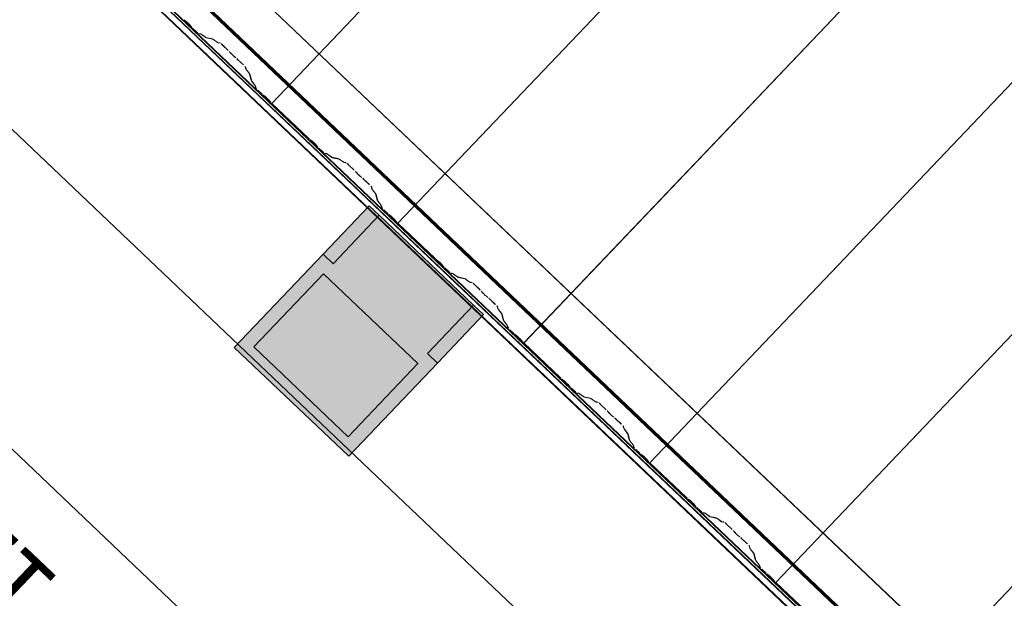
# Model space of a CAD drawing. Header units: metres. Extents: x 32343131.6 to 32343183.7, y 5699223.3 to 5699275.1.
# Tile 20 of 190: x 32343153.6 to 32343155.7, y 5699235.4 to 5699236.6. Entities that reach past the tile are written whole.
import ezdxf

# ---------------------------------------------------------------- set-up
doc = ezdxf.new("R2010")
doc.units = ezdxf.units.M
for name, color, linetype, lineweight in [('0-1', 7, 'Continuous', 5), ('A-ANNO-DIMS', 7, 'Continuous', 9), ('A-ANNO-DIMS-50', 7, 'Continuous', 9), ('A-DETL-GENF', 7, 'Continuous', 18), ('E-LITE-EQPM', 7, 'Continuous', 50)]:
    doc.layers.add(name, color=color, linetype=linetype, lineweight=lineweight)
for name, color, linetype, lineweight, true_color in [('A-DETL-GENF-1', 2, 'Continuous', 50, 0xffff00), ('A-DETL-GENF-2', 9, 'Continuous', 50, 0x808080), ('A-ROOF-1', 7, 'Continuous', 5, 0xcccccc), ('E-POWR-CNDT-1', 5, 'Continuous', 70, 0x0000ff), ('S-BEAM-1', 7, 'Continuous', 5, 0xcccccc)]:
    doc.layers.add(name, color=color, linetype=linetype, lineweight=lineweight, true_color=true_color)
doc.styles.add('Arial', font='arial.ttf', dxfattribs={"height": 0.15})
doc.dimstyles.new('Blitzschutz', dxfattribs={"dimscale": 0.3048, "dimtxt": 0.153039, "dimasz": 0.492126, "dimexe": 0.393701, "dimexo": 0.0625, "dimgap": 0.287073, "dimtad": 1, "dimlfac": 100, "dimrnd": 0.01, "dimdsep": 46, "dimtxsty": 'Arial', "dimblk1": 'OBLIQUE', "dimblk2": 'OBLIQUE', "dimsah": 1, "dimcen": 0.09, "dimdle": 0.393701, "dimadec": 0, "dimazin": 0, "dimtfac": 1, "dimtdec": 4, "dimtix": 1, "dimtmove": 0, "dimatfit": 3, "dimfxl": 0.393701, "dimfxlon": 1, "dimtvp": 1, "dimtfill": 1, "dimtolj": 1, "dimtzin": 0, "dimarcsym": 2})

# ---------------------------------------------------------------- blocks, each defined once
blk = doc.blocks.new('Ortgang Hochpunkt - Ortgang Hochpunkt-3544340-TGA_190_LP5_GR_DA-TGA-01_G_')
at = {"layer": 'A-ROOF-1'}
for p, q in [((89.4753, -25.0355), (54.6993, 8.0497)), ((89.3588, -25.1579), (54.5828, 7.9273)), ((54.5837, 7.9281), (89.3597, -25.1571)), ((89.4753, -25.0355), (54.8986, 7.8602)), ((80.6531, -16.8563), (74.8694, -11.3538)), ((80.6497, -16.8521), (74.8737, -11.357)), ((80.6443, -16.8408), (74.8862, -11.3627)), ((80.6433, -16.8386), (74.8884, -11.3635))]:
    blk.add_line(p, q, dxfattribs=at)
blk = doc.blocks.new('ARC_190_LPX_FM_Stellplätze_rvt-1-TGA_190_LP5_GR_DA-TGA-01_G_')
at = {"layer": 'S-BEAM-1'}
for p, q in [((32343154.0998, 5699236.4499), (32343162.3621, 5699245.1344)), ((32343154.0998, 5699236.4499), (32343162.3621, 5699245.1344)), ((32343154.0999, 5699236.45), (32343162.3621, 5699245.1345)), ((32343154.0999, 5699236.45), (32343162.3621, 5699245.1345)), ((32343154.3715, 5699236.1914), (32343162.6337, 5699244.8759)), ((32343154.3715, 5699236.1914), (32343162.6337, 5699244.8759)), ((32343154.3716, 5699236.1915), (32343162.6338, 5699244.876)), ((32343154.3716, 5699236.1915), (32343162.6338, 5699244.876)), ((32343154.6431, 5699235.9329), (32343162.9054, 5699244.6175)), ((32343154.6431, 5699235.9329), (32343162.9054, 5699244.6175)), ((32343154.6432, 5699235.933), (32343162.9055, 5699244.6175)), ((32343154.6432, 5699235.933), (32343162.9055, 5699244.6175)), ((32343154.9148, 5699235.6745), (32343163.1771, 5699244.359)), ((32343154.9148, 5699235.6745), (32343163.1771, 5699244.359)), ((32343154.9149, 5699235.6746), (32343163.1772, 5699244.3591)), ((32343154.9149, 5699235.6746), (32343163.1772, 5699244.3591)), ((32343155.1865, 5699235.416), (32343163.4488, 5699244.1005)), ((32343155.1865, 5699235.416), (32343163.4488, 5699244.1005)), ((32343155.1866, 5699235.4161), (32343163.4489, 5699244.1006)), ((32343155.1866, 5699235.4161), (32343163.4489, 5699244.1006)), ((32343155.4582, 5699235.1575), (32343163.7205, 5699243.842)), ((32343155.4582, 5699235.1575), (32343163.7205, 5699243.842)), ((32343155.4583, 5699235.1576), (32343163.7206, 5699243.8421)), ((32343155.4583, 5699235.1576), (32343163.7206, 5699243.8421)), ((32343153.9149, 5699236.6269), (32343153.9102, 5699236.6307)), ((32343153.9109, 5699236.6299), (32343153.9156, 5699236.6261)), ((32343153.9218, 5699236.6202), (32343153.9258, 5699236.6157)), ((32343153.9266, 5699236.615), (32343153.9226, 5699236.6196)), ((32343153.9295, 5699236.6119), (32343153.937, 5699236.6047)), ((32343153.9371, 5699236.6048), (32343153.9296, 5699236.612)), ((32343153.9462, 5699236.6001), (32343153.9417, 5699236.601)), ((32343153.9428, 5699236.6), (32343153.9473, 5699236.5991)), ((32343153.9564, 5699236.5929), (32343153.9472, 5699236.5996)), ((32343153.948, 5699236.5986), (32343153.9573, 5699236.592)), ((32343153.9717, 5699236.5895), (32343153.9572, 5699236.5924)), ((32343153.9583, 5699236.5914), (32343153.9727, 5699236.5885)), ((32343153.9819, 5699236.5823), (32343153.9727, 5699236.5889)), ((32343153.9735, 5699236.588), (32343153.9827, 5699236.5813)), ((32343153.9876, 5699236.5808), (32343153.9827, 5699236.5818)), ((32343153.9837, 5699236.5808), (32343153.9887, 5699236.5798)), ((32343153.9933, 5699236.576), (32343154.0056, 5699236.5643)), ((32343154.0057, 5699236.5644), (32343153.9934, 5699236.5761)), ((32343154.009, 5699236.5607), (32343154.0108, 5699236.5585)), ((32343154.0118, 5699236.5577), (32343154.01, 5699236.5599)), ((32343154.0212, 5699236.5492), (32343154.019, 5699236.5509)), ((32343154.0198, 5699236.5499), (32343154.0221, 5699236.5483)), ((32343154.0258, 5699236.545), (32343154.0382, 5699236.5333)), ((32343154.0382, 5699236.5334), (32343154.0259, 5699236.5451)), ((32343154.0421, 5699236.5289), (32343154.0434, 5699236.524)), ((32343154.0445, 5699236.523), (32343154.0432, 5699236.5279)), ((32343154.044, 5699236.523), (32343154.0511, 5699236.5142)), ((32343154.0521, 5699236.5133), (32343154.045, 5699236.5222)), ((32343154.0516, 5699236.5134), (32343154.0553, 5699236.4991)), ((32343154.0564, 5699236.4981), (32343154.0527, 5699236.5124)), ((32343154.0559, 5699236.4981), (32343154.063, 5699236.4892)), ((32343154.064, 5699236.4884), (32343154.0569, 5699236.4973)), ((32343154.0635, 5699236.4885), (32343154.0647, 5699236.4841)), ((32343154.0657, 5699236.4831), (32343154.0646, 5699236.4875)), ((32343154.0773, 5699236.4715), (32343154.0697, 5699236.4786)), ((32343154.0697, 5699236.4785), (32343154.0772, 5699236.4714)), ((32343154.0852, 5699236.4649), (32343154.0804, 5699236.4687)), ((32343154.0811, 5699236.4679), (32343154.0859, 5699236.4641)), ((32343154.092, 5699236.4582), (32343154.0961, 5699236.4537)), ((32343154.0969, 5699236.453), (32343154.0929, 5699236.4576)), ((32343154.0999, 5699236.45), (32343154.0998, 5699236.4499)), ((32343154.0998, 5699236.4499), (32343154.0999, 5699236.45)), ((32343154.0998, 5699236.4499), (32343154.1786, 5699236.3749)), ((32343154.1787, 5699236.375), (32343154.0999, 5699236.45)), ((32343154.1866, 5699236.3684), (32343154.1819, 5699236.3722)), ((32343154.1826, 5699236.3714), (32343154.1873, 5699236.3676)), ((32343154.1935, 5699236.3617), (32343154.1975, 5699236.3572)), ((32343154.1983, 5699236.3565), (32343154.1943, 5699236.3611)), ((32343154.2012, 5699236.3534), (32343154.2087, 5699236.3462)), ((32343154.2088, 5699236.3463), (32343154.2013, 5699236.3535)), ((32343154.2179, 5699236.3417), (32343154.2134, 5699236.3426)), ((32343154.2145, 5699236.3415), (32343154.2189, 5699236.3406)), ((32343154.2281, 5699236.3344), (32343154.2189, 5699236.3411)), ((32343154.2197, 5699236.3402), (32343154.2289, 5699236.3335)), ((32343154.2433, 5699236.331), (32343154.2289, 5699236.334)), ((32343154.2299, 5699236.3329), (32343154.2444, 5699236.33)), ((32343154.2536, 5699236.3238), (32343154.2443, 5699236.3304)), ((32343154.2452, 5699236.3295), (32343154.2544, 5699236.3229)), ((32343154.2593, 5699236.3223), (32343154.2544, 5699236.3233)), ((32343154.2554, 5699236.3223), (32343154.2604, 5699236.3213)), ((32343154.265, 5699236.3175), (32343154.2773, 5699236.3058)), ((32343154.2774, 5699236.3059), (32343154.2651, 5699236.3176)), ((32343154.2807, 5699236.3022), (32343154.2825, 5699236.3)), ((32343154.2835, 5699236.2992), (32343154.2817, 5699236.3014)), ((32343154.2929, 5699236.2907), (32343154.2906, 5699236.2924)), ((32343154.2915, 5699236.2915), (32343154.2938, 5699236.2898)), ((32343154.2975, 5699236.2865), (32343154.3098, 5699236.2748)), ((32343154.3099, 5699236.2749), (32343154.2976, 5699236.2866)), ((32343154.3138, 5699236.2704), (32343154.3151, 5699236.2655)), ((32343154.3162, 5699236.2645), (32343154.3149, 5699236.2694)), ((32343154.3157, 5699236.2645), (32343154.3228, 5699236.2557)), ((32343154.3238, 5699236.2549), (32343154.3167, 5699236.2637)), ((32343154.3233, 5699236.2549), (32343154.327, 5699236.2406)), ((32343154.3281, 5699236.2396), (32343154.3244, 5699236.2539)), ((32343154.3276, 5699236.2396), (32343154.3347, 5699236.2308)), ((32343154.3357, 5699236.23), (32343154.3286, 5699236.2388)), ((32343154.3352, 5699236.23), (32343154.3363, 5699236.2256)), ((32343154.3374, 5699236.2246), (32343154.3363, 5699236.229)), ((32343154.3413, 5699236.2201), (32343154.3489, 5699236.2129)), ((32343154.3489, 5699236.213), (32343154.3414, 5699236.2202)), ((32343154.3569, 5699236.2064), (32343154.3521, 5699236.2102)), ((32343154.3528, 5699236.2094), (32343154.3576, 5699236.2056)), ((32343154.3637, 5699236.1998), (32343154.3678, 5699236.1952)), ((32343154.3686, 5699236.1945), (32343154.3646, 5699236.1991)), ((32343154.3716, 5699236.1915), (32343154.3715, 5699236.1914)), ((32343154.3715, 5699236.1914), (32343154.3716, 5699236.1915)), ((32343154.3715, 5699236.1914), (32343154.4503, 5699236.1164)), ((32343154.4504, 5699236.1165), (32343154.3716, 5699236.1915)), ((32343154.4583, 5699236.1099), (32343154.4536, 5699236.1137)), ((32343154.4543, 5699236.1129), (32343154.459, 5699236.1091)), ((32343154.4652, 5699236.1033), (32343154.4692, 5699236.0987)), ((32343154.47, 5699236.098), (32343154.466, 5699236.1026)), ((32343154.4729, 5699236.0949), (32343154.4804, 5699236.0878)), ((32343154.4805, 5699236.0879), (32343154.473, 5699236.095)), ((32343154.4896, 5699236.0832), (32343154.4851, 5699236.0841)), ((32343154.4862, 5699236.0831), (32343154.4906, 5699236.0821)), ((32343154.4998, 5699236.0759), (32343154.4906, 5699236.0826)), ((32343154.4914, 5699236.0817), (32343154.5006, 5699236.075)), ((32343154.515, 5699236.0725), (32343154.5006, 5699236.0755)), ((32343154.5016, 5699236.0744), (32343154.5161, 5699236.0715)), ((32343154.5252, 5699236.0653), (32343154.516, 5699236.072)), ((32343154.5169, 5699236.071), (32343154.5261, 5699236.0644)), ((32343154.531, 5699236.0638), (32343154.526, 5699236.0648)), ((32343154.5271, 5699236.0638), (32343154.532, 5699236.0628)), ((32343154.5491, 5699236.0474), (32343154.5367, 5699236.0591)), ((32343154.5367, 5699236.059), (32343154.549, 5699236.0473)), ((32343154.5524, 5699236.0437), (32343154.5542, 5699236.0415)), ((32343154.5551, 5699236.0407), (32343154.5534, 5699236.0429)), ((32343154.5646, 5699236.0322), (32343154.5623, 5699236.0339)), ((32343154.5632, 5699236.033), (32343154.5655, 5699236.0313)), ((32343154.5692, 5699236.0281), (32343154.5815, 5699236.0163)), ((32343154.5816, 5699236.0164), (32343154.5693, 5699236.0282)), ((32343154.5855, 5699236.0119), (32343154.5868, 5699236.007)), ((32343154.5879, 5699236.006), (32343154.5866, 5699236.0109)), ((32343154.5874, 5699236.0061), (32343154.5945, 5699235.9972)), ((32343154.5955, 5699235.9964), (32343154.5884, 5699236.0053)), ((32343154.595, 5699235.9964), (32343154.5987, 5699235.9821)), ((32343154.5998, 5699235.9811), (32343154.5961, 5699235.9954)), ((32343154.5993, 5699235.9812), (32343154.6064, 5699235.9723)), ((32343154.6074, 5699235.9715), (32343154.6003, 5699235.9803)), ((32343154.6069, 5699235.9715), (32343154.608, 5699235.9671)), ((32343154.6091, 5699235.9661), (32343154.608, 5699235.9705)), ((32343154.613, 5699235.9616), (32343154.6205, 5699235.9544)), ((32343154.6206, 5699235.9545), (32343154.6131, 5699235.9617)), ((32343154.6286, 5699235.9479), (32343154.6238, 5699235.9517)), ((32343154.6245, 5699235.9509), (32343154.6293, 5699235.9471)), ((32343154.6354, 5699235.9413), (32343154.6394, 5699235.9367)), ((32343154.6403, 5699235.9361), (32343154.6362, 5699235.9406)), ((32343154.6432, 5699235.933), (32343154.6431, 5699235.9329)), ((32343154.6431, 5699235.9329), (32343154.6432, 5699235.933)), ((32343154.6431, 5699235.9329), (32343154.722, 5699235.8579)), ((32343154.7221, 5699235.858), (32343154.6432, 5699235.933)), ((32343154.73, 5699235.8514), (32343154.7252, 5699235.8552)), ((32343154.7259, 5699235.8544), (32343154.7307, 5699235.8506)), ((32343154.7368, 5699235.8448), (32343154.7409, 5699235.8402)), ((32343154.7417, 5699235.8396), (32343154.7377, 5699235.8441)), ((32343154.7446, 5699235.8364), (32343154.7521, 5699235.8293)), ((32343154.7522, 5699235.8294), (32343154.7447, 5699235.8365)), ((32343154.7613, 5699235.8247), (32343154.7568, 5699235.8256)), ((32343154.7579, 5699235.8246), (32343154.7623, 5699235.8237)), ((32343154.7715, 5699235.8175), (32343154.7622, 5699235.8241)), ((32343154.7631, 5699235.8232), (32343154.7723, 5699235.8165)), ((32343154.7867, 5699235.8141), (32343154.7723, 5699235.817)), ((32343154.7733, 5699235.816), (32343154.7878, 5699235.813)), ((32343154.7969, 5699235.8068), (32343154.7877, 5699235.8135)), ((32343154.7886, 5699235.8126), (32343154.7978, 5699235.8059)), ((32343154.8027, 5699235.8054), (32343154.7977, 5699235.8064)), ((32343154.7988, 5699235.8053), (32343154.8037, 5699235.8043)), ((32343154.8083, 5699235.8006), (32343154.8207, 5699235.7888)), ((32343154.8208, 5699235.7889), (32343154.8084, 5699235.8006)), ((32343154.8241, 5699235.7853), (32343154.8259, 5699235.7831)), ((32343154.8268, 5699235.7823), (32343154.825, 5699235.7844)), ((32343154.8363, 5699235.7737), (32343154.834, 5699235.7754)), ((32343154.8349, 5699235.7745), (32343154.8371, 5699235.7728)), ((32343154.8409, 5699235.7696), (32343154.8532, 5699235.7579)), ((32343154.8533, 5699235.758), (32343154.841, 5699235.7697)), ((32343154.8572, 5699235.7534), (32343154.8585, 5699235.7486)), ((32343154.8595, 5699235.7475), (32343154.8583, 5699235.7524)), ((32343154.8591, 5699235.7476), (32343154.8662, 5699235.7387)), ((32343154.8672, 5699235.7379), (32343154.8601, 5699235.7468)), ((32343154.8667, 5699235.738), (32343154.8704, 5699235.7236)), ((32343154.8714, 5699235.7226), (32343154.8678, 5699235.7369)), ((32343154.871, 5699235.7227), (32343154.8781, 5699235.7138)), ((32343154.8791, 5699235.713), (32343154.8719, 5699235.7219)), ((32343154.8786, 5699235.713), (32343154.8797, 5699235.7086)), ((32343154.8808, 5699235.7076), (32343154.8797, 5699235.712)), ((32343154.8847, 5699235.7031), (32343154.8922, 5699235.696)), ((32343154.8923, 5699235.6961), (32343154.8848, 5699235.7032)), ((32343154.9003, 5699235.6895), (32343154.8955, 5699235.6932)), ((32343154.8962, 5699235.6925), (32343154.901, 5699235.6887)), ((32343154.9071, 5699235.6828), (32343154.9111, 5699235.6782)), ((32343154.912, 5699235.6776), (32343154.9079, 5699235.6821)), ((32343154.9149, 5699235.6746), (32343154.9148, 5699235.6745)), ((32343154.9148, 5699235.6745), (32343154.9149, 5699235.6746)), ((32343154.9148, 5699235.6745), (32343154.9937, 5699235.5995)), ((32343154.9937, 5699235.5996), (32343154.9149, 5699235.6746)), ((32343155.0017, 5699235.593), (32343154.9969, 5699235.5968)), ((32343154.9976, 5699235.596), (32343155.0024, 5699235.5922)), ((32343155.0085, 5699235.5863), (32343155.0126, 5699235.5817)), ((32343155.0134, 5699235.5811), (32343155.0094, 5699235.5856)), ((32343155.0163, 5699235.578), (32343155.0238, 5699235.5708)), ((32343155.0239, 5699235.5709), (32343155.0164, 5699235.5781)), ((32343155.0329, 5699235.5662), (32343155.0285, 5699235.5671)), ((32343155.0296, 5699235.5661), (32343155.034, 5699235.5652)), ((32343155.0431, 5699235.559), (32343155.0339, 5699235.5656)), ((32343155.0348, 5699235.5647), (32343155.044, 5699235.5581)), ((32343155.0584, 5699235.5556), (32343155.0439, 5699235.5585)), ((32343155.045, 5699235.5575), (32343155.0595, 5699235.5546)), ((32343155.0686, 5699235.5484), (32343155.0594, 5699235.555)), ((32343155.0603, 5699235.5541), (32343155.0695, 5699235.5474)), ((32343155.0743, 5699235.5469), (32343155.0694, 5699235.5479)), ((32343155.0705, 5699235.5468), (32343155.0754, 5699235.5458)), ((32343155.08, 5699235.5421), (32343155.0924, 5699235.5304)), ((32343155.0924, 5699235.5304), (32343155.0801, 5699235.5422)), ((32343155.0958, 5699235.5268), (32343155.0976, 5699235.5246)), ((32343155.0985, 5699235.5238), (32343155.0967, 5699235.526)), ((32343155.108, 5699235.5153), (32343155.1057, 5699235.5169)), ((32343155.1065, 5699235.516), (32343155.1088, 5699235.5144)), ((32343155.1126, 5699235.5111), (32343155.1249, 5699235.4994)), ((32343155.125, 5699235.4995), (32343155.1127, 5699235.5112)), ((32343155.1289, 5699235.495), (32343155.1301, 5699235.4901)), ((32343155.1312, 5699235.4891), (32343155.13, 5699235.4939)), ((32343155.1308, 5699235.4891), (32343155.1379, 5699235.4802)), ((32343155.1388, 5699235.4794), (32343155.1317, 5699235.4883)), ((32343155.1384, 5699235.4795), (32343155.142, 5699235.4652)), ((32343155.1431, 5699235.4642), (32343155.1395, 5699235.4785)), ((32343155.1427, 5699235.4642), (32343155.1498, 5699235.4553)), ((32343155.1507, 5699235.4545), (32343155.1436, 5699235.4634)), ((32343155.1503, 5699235.4546), (32343155.1514, 5699235.4502)), ((32343155.1525, 5699235.4492), (32343155.1514, 5699235.4536)), ((32343155.1564, 5699235.4446), (32343155.1639, 5699235.4375)), ((32343155.164, 5699235.4376), (32343155.1565, 5699235.4447)), ((32343155.1719, 5699235.431), (32343155.1672, 5699235.4348)), ((32343155.1679, 5699235.434), (32343155.1726, 5699235.4302)), ((32343155.1788, 5699235.4243), (32343155.1828, 5699235.4198)), ((32343155.1836, 5699235.4191), (32343155.1796, 5699235.4237)), ((32343155.1866, 5699235.4161), (32343155.1865, 5699235.416)), ((32343155.1865, 5699235.416), (32343155.1866, 5699235.4161)), ((32343155.1865, 5699235.416), (32343155.2653, 5699235.341)), ((32343155.2654, 5699235.3411), (32343155.1866, 5699235.4161))]:
    blk.add_line(p, q, dxfattribs=at)
for centre, major_axis, ratio, start_param, end_param in [((32343153.9185, 5699236.6229), (-0.00543, 0.00517), 0.087155, 3.927883, 5.496897), ((32343153.9185, 5699236.6229), (-0.00435, 0.00414), 0.087156, 3.927884, 5.496895), ((32343153.93, 5699236.6123), (-0.00543, 0.00517), 0.087155, 0.78629, 1.570797), ((32343153.93, 5699236.6123), (-0.00435, 0.00414), 0.087155, 0.786293, 1.570797), ((32343153.9375, 5699236.6052), (-0.00543, 0.00517), 0.087156, 1.570796, 3.003604), ((32343153.9375, 5699236.6052), (-0.00435, 0.00414), 0.087156, 1.570796, 3.003604), ((32343153.9515, 5699236.595), (-0.00543, 0.00517), 0.087156, 5.711274, 6.145198), ((32343153.9515, 5699236.595), (-0.00435, 0.00414), 0.087156, 5.711272, 6.145196), ((32343153.9529, 5699236.5966), (-0.00435, 0.00414), 0.087156, 2.569683, 3.003604), ((32343153.9529, 5699236.5966), (-0.00543, 0.00517), 0.087156, 2.56968, 3.003601), ((32343153.977, 5699236.5843), (-0.00543, 0.00517), 0.087156, 5.711273, 6.145202), ((32343153.977, 5699236.5843), (-0.00435, 0.00414), 0.087156, 5.711269, 6.145196), ((32343153.9784, 5699236.5859), (-0.00435, 0.00414), 0.087156, 2.569685, 3.003604), ((32343153.9784, 5699236.5859), (-0.00543, 0.00517), 0.087156, 2.56968, 3.003602), ((32343153.9929, 5699236.5756), (-0.00543, 0.00517), 0.087156, 4.712389, 6.145196), ((32343153.9929, 5699236.5756), (-0.00435, 0.00414), 0.087156, 4.712389, 6.145196), ((32343154.0052, 5699236.5639), (-0.00435, 0.00414), 0.087156, 3.741009, 4.712389), ((32343154.0052, 5699236.5639), (-0.00543, 0.00517), 0.087156, 3.74101, 4.712389), ((32343154.0156, 5699236.5545), (-0.00543, 0.00517), 0.087156, 0.599417, 2.542172), ((32343154.0156, 5699236.5545), (-0.00435, 0.00414), 0.087156, 0.599417, 2.542175), ((32343154.0255, 5699236.5446), (-0.00543, 0.00517), 0.087155, 4.712389, 5.683764), ((32343154.0255, 5699236.5446), (-0.00435, 0.00414), 0.087155, 4.71239, 5.683769), ((32343154.0378, 5699236.5329), (-0.00435, 0.00414), 0.087155, 3.279577, 4.71239), ((32343154.0378, 5699236.5329), (-0.00543, 0.00517), 0.087156, 3.279582, 4.71239), ((32343154.0488, 5699236.5189), (-0.00543, 0.00517), 0.087156, 0.137989, 0.57191), ((32343154.0488, 5699236.5189), (-0.00435, 0.00414), 0.087155, 0.137994, 0.571912), ((32343154.0473, 5699236.5174), (-0.00435, 0.00414), 0.087156, 3.279579, 3.713505), ((32343154.0473, 5699236.5174), (-0.00543, 0.00517), 0.087156, 3.279581, 3.713506), ((32343154.0607, 5699236.494), (-0.00543, 0.00517), 0.087156, 0.137989, 0.571914), ((32343154.0607, 5699236.494), (-0.00435, 0.00414), 0.087156, 0.137987, 0.571912), ((32343154.0592, 5699236.4925), (-0.00435, 0.00414), 0.087156, 3.279583, 3.713505), ((32343154.0592, 5699236.4925), (-0.00543, 0.00517), 0.087156, 3.279581, 3.713503), ((32343154.0701, 5699236.479), (-0.00543, 0.00517), 0.087156, 0.137989, 1.570796), ((32343154.0701, 5699236.479), (-0.00435, 0.00414), 0.087156, 0.137993, 1.570797), ((32343154.0776, 5699236.4719), (-0.00543, 0.00517), 0.087156, 1.570796, 2.355303), ((32343154.0776, 5699236.4719), (-0.00435, 0.00414), 0.087156, 1.570796, 2.355302), ((32343154.0887, 5699236.4609), (-0.00543, 0.00517), 0.087155, 3.927883, 5.496896), ((32343154.0887, 5699236.4609), (-0.00435, 0.00414), 0.087155, 3.927882, 5.496896), ((32343154.1002, 5699236.4504), (-0.00543, 0.00517), 0.087156, 0.78629, 1.570797), ((32343154.1002, 5699236.4504), (-0.00435, 0.00414), 0.087156, 0.786293, 1.570797), ((32343154.179, 5699236.3754), (-0.00543, 0.00517), 0.087156, 1.570796, 2.355301), ((32343154.179, 5699236.3754), (-0.00435, 0.00414), 0.087156, 1.570796, 2.355303), ((32343154.1901, 5699236.3644), (-0.00543, 0.00517), 0.087156, 3.927883, 5.496896), ((32343154.1901, 5699236.3644), (-0.00435, 0.00414), 0.087156, 3.927883, 5.496895), ((32343154.2017, 5699236.3539), (-0.00543, 0.00517), 0.087155, 0.78629, 1.570797), ((32343154.2017, 5699236.3539), (-0.00435, 0.00414), 0.087155, 0.786296, 1.570797), ((32343154.2092, 5699236.3467), (-0.00543, 0.00517), 0.087156, 1.570796, 3.003604), ((32343154.2092, 5699236.3467), (-0.00435, 0.00414), 0.087156, 1.570796, 3.003604), ((32343154.2232, 5699236.3365), (-0.00543, 0.00517), 0.087156, 5.711273, 6.145201), ((32343154.2232, 5699236.3365), (-0.00435, 0.00414), 0.087156, 5.711268, 6.145196), ((32343154.2246, 5699236.3381), (-0.00435, 0.00414), 0.087156, 2.569682, 3.003604), ((32343154.2246, 5699236.3381), (-0.00543, 0.00517), 0.087156, 2.56968, 3.003601), ((32343154.2487, 5699236.3258), (-0.00543, 0.00517), 0.087156, 5.711273, 6.1452), ((32343154.2487, 5699236.3258), (-0.00435, 0.00414), 0.087155, 5.711265, 6.145197), ((32343154.2501, 5699236.3275), (-0.00435, 0.00414), 0.087155, 2.569683, 3.003604), ((32343154.2501, 5699236.3275), (-0.00543, 0.00517), 0.087156, 2.56968, 3.003601), ((32343154.2646, 5699236.3171), (-0.00543, 0.00517), 0.087156, 4.712389, 6.145197), ((32343154.2646, 5699236.3171), (-0.00435, 0.00414), 0.087156, 4.712389, 6.145196), ((32343154.2769, 5699236.3054), (-0.00435, 0.00414), 0.087156, 3.741011, 4.712389), ((32343154.2769, 5699236.3054), (-0.00543, 0.00517), 0.087156, 3.74101, 4.712389), ((32343154.2873, 5699236.296), (-0.00543, 0.00517), 0.087156, 0.599417, 2.542179), ((32343154.2873, 5699236.296), (-0.00435, 0.00414), 0.087156, 0.599417, 2.542175), ((32343154.2972, 5699236.2862), (-0.00543, 0.00517), 0.087155, 4.712389, 5.683763), ((32343154.2972, 5699236.2862), (-0.00435, 0.00414), 0.087155, 4.71239, 5.683769), ((32343154.3095, 5699236.2744), (-0.00435, 0.00414), 0.087155, 3.279577, 4.71239), ((32343154.3095, 5699236.2744), (-0.00543, 0.00517), 0.087156, 3.279582, 4.712389), ((32343154.3205, 5699236.2605), (-0.00543, 0.00517), 0.087156, 0.137989, 0.57191), ((32343154.3205, 5699236.2605), (-0.00435, 0.00414), 0.087156, 0.137985, 0.571912), ((32343154.319, 5699236.259), (-0.00435, 0.00414), 0.087156, 3.279585, 3.713505), ((32343154.319, 5699236.259), (-0.00543, 0.00517), 0.087156, 3.279581, 3.713505), ((32343154.3324, 5699236.2355), (-0.00543, 0.00517), 0.087155, 0.137989, 0.571912), ((32343154.3324, 5699236.2355), (-0.00435, 0.00414), 0.087156, 0.137986, 0.571912), ((32343154.3309, 5699236.234), (-0.00435, 0.00414), 0.087156, 3.279583, 3.713505), ((32343154.3309, 5699236.234), (-0.00543, 0.00517), 0.087156, 3.279581, 3.713503), ((32343154.3418, 5699236.2205), (-0.00543, 0.00517), 0.087156, 0.137989, 1.570797), ((32343154.3418, 5699236.2205), (-0.00435, 0.00414), 0.087156, 0.137986, 1.570796), ((32343154.3493, 5699236.2134), (-0.00435, 0.00414), 0.087156, 1.570796, 2.355302), ((32343154.3493, 5699236.2134), (-0.00543, 0.00517), 0.087156, 1.570796, 2.355303), ((32343154.3604, 5699236.2024), (-0.00543, 0.00517), 0.087155, 3.927883, 5.496897), ((32343154.3604, 5699236.2024), (-0.00435, 0.00414), 0.087155, 3.927884, 5.496896), ((32343154.3719, 5699236.1919), (-0.00543, 0.00517), 0.087156, 0.78629, 1.570796), ((32343154.3719, 5699236.1919), (-0.00435, 0.00414), 0.087156, 0.786292, 1.570796), ((32343154.4507, 5699236.1169), (-0.00543, 0.00517), 0.087156, 1.570796, 2.355302), ((32343154.4507, 5699236.1169), (-0.00435, 0.00414), 0.087156, 1.570796, 2.355303), ((32343154.4618, 5699236.1059), (-0.00543, 0.00517), 0.087156, 3.927882, 5.496895), ((32343154.4618, 5699236.1059), (-0.00435, 0.00414), 0.087156, 3.927881, 5.496895), ((32343154.4733, 5699236.0954), (-0.00543, 0.00517), 0.087156, 0.78629, 1.570796), ((32343154.4733, 5699236.0954), (-0.00435, 0.00414), 0.087156, 0.786291, 1.570796), ((32343154.4809, 5699236.0882), (-0.00543, 0.00517), 0.087156, 1.570796, 3.003604), ((32343154.4809, 5699236.0882), (-0.00435, 0.00414), 0.087156, 1.570796, 3.003604), ((32343154.4949, 5699236.078), (-0.00543, 0.00517), 0.087156, 5.711273, 6.145196), ((32343154.4949, 5699236.078), (-0.00435, 0.00414), 0.087156, 5.711272, 6.145197), ((32343154.4963, 5699236.0796), (-0.00435, 0.00414), 0.087155, 2.569682, 3.003605), ((32343154.4963, 5699236.0796), (-0.00543, 0.00517), 0.087156, 2.56968, 3.003599), ((32343154.5204, 5699236.0674), (-0.00543, 0.00517), 0.087156, 5.711273, 6.145196), ((32343154.5204, 5699236.0674), (-0.00435, 0.00414), 0.087155, 5.71127, 6.145197), ((32343154.5218, 5699236.069), (-0.00435, 0.00414), 0.087155, 2.56968, 3.003605), ((32343154.5218, 5699236.069), (-0.00543, 0.00517), 0.087156, 2.56968, 3.003598), ((32343154.5363, 5699236.0587), (-0.00543, 0.00517), 0.087156, 4.712389, 6.145192), ((32343154.5363, 5699236.0587), (-0.00435, 0.00414), 0.087155, 4.712389, 6.145197), ((32343154.5486, 5699236.0469), (-0.00435, 0.00414), 0.087156, 3.741007, 4.712389), ((32343154.5486, 5699236.0469), (-0.00543, 0.00517), 0.087156, 3.74101, 4.712389), ((32343154.5589, 5699236.0375), (-0.00543, 0.00517), 0.087155, 0.599417, 2.542176), ((32343154.5589, 5699236.0375), (-0.00435, 0.00414), 0.087156, 0.599418, 2.542175), ((32343154.5688, 5699236.0277), (-0.00543, 0.00517), 0.087155, 4.712389, 5.683768), ((32343154.5688, 5699236.0277), (-0.00435, 0.00414), 0.087155, 4.71239, 5.683768), ((32343154.5812, 5699236.016), (-0.00435, 0.00414), 0.087156, 3.279573, 4.712389), ((32343154.5812, 5699236.016), (-0.00543, 0.00517), 0.087156, 3.279581, 4.712389), ((32343154.5922, 5699236.002), (-0.00543, 0.00517), 0.087156, 0.137989, 0.571913), ((32343154.5922, 5699236.002), (-0.00435, 0.00414), 0.087155, 0.137985, 0.571912), ((32343154.5907, 5699236.0005), (-0.00435, 0.00414), 0.087155, 3.279583, 3.713505), ((32343154.5907, 5699236.0005), (-0.00543, 0.00517), 0.087156, 3.279581, 3.713509), ((32343154.6041, 5699235.9771), (-0.00543, 0.00517), 0.087156, 0.137989, 0.57191), ((32343154.6041, 5699235.9771), (-0.00435, 0.00414), 0.087156, 0.137985, 0.571912), ((32343154.6026, 5699235.9756), (-0.00435, 0.00414), 0.087156, 3.279584, 3.713505), ((32343154.6026, 5699235.9756), (-0.00543, 0.00517), 0.087155, 3.279582, 3.713503), ((32343154.6135, 5699235.9621), (-0.00543, 0.00517), 0.087155, 0.137989, 1.570796), ((32343154.6135, 5699235.9621), (-0.00435, 0.00414), 0.087156, 0.137989, 1.570797), ((32343154.621, 5699235.9549), (-0.00543, 0.00517), 0.087156, 1.570796, 2.355303), ((32343154.621, 5699235.9549), (-0.00435, 0.00414), 0.087156, 1.570796, 2.355302), ((32343154.6321, 5699235.9439), (-0.00543, 0.00517), 0.087156, 3.927883, 5.496896), ((32343154.6321, 5699235.9439), (-0.00435, 0.00414), 0.087156, 3.927885, 5.496895), ((32343154.6436, 5699235.9334), (-0.00543, 0.00517), 0.087156, 0.78629, 1.570796), ((32343154.6436, 5699235.9334), (-0.00435, 0.00414), 0.087156, 0.786285, 1.570796), ((32343154.7224, 5699235.8584), (-0.00543, 0.00517), 0.087156, 1.570796, 2.355301), ((32343154.7224, 5699235.8584), (-0.00435, 0.00414), 0.087155, 1.570796, 2.355303), ((32343154.7335, 5699235.8474), (-0.00543, 0.00517), 0.087156, 3.927882, 5.496896), ((32343154.7335, 5699235.8474), (-0.00435, 0.00414), 0.087156, 3.927881, 5.496895), ((32343154.745, 5699235.8369), (-0.00543, 0.00517), 0.087156, 0.78629, 1.570796), ((32343154.745, 5699235.8369), (-0.00435, 0.00414), 0.087156, 0.786288, 1.570796), ((32343154.7525, 5699235.8298), (-0.00543, 0.00517), 0.087156, 1.570796, 3.003603), ((32343154.7525, 5699235.8298), (-0.00435, 0.00414), 0.087156, 1.570797, 3.003604), ((32343154.7666, 5699235.8195), (-0.00543, 0.00517), 0.087156, 5.711273, 6.145196), ((32343154.7666, 5699235.8195), (-0.00435, 0.00414), 0.087155, 5.711269, 6.145197), ((32343154.768, 5699235.8212), (-0.00435, 0.00414), 0.087155, 2.569683, 3.003604), ((32343154.768, 5699235.8212), (-0.00543, 0.00517), 0.087156, 2.569681, 3.003607), ((32343154.792, 5699235.8089), (-0.00543, 0.00517), 0.087156, 5.711273, 6.145196), ((32343154.792, 5699235.8089), (-0.00435, 0.00414), 0.087156, 5.711272, 6.145197), ((32343154.7935, 5699235.8105), (-0.00435, 0.00414), 0.087155, 2.569674, 3.003604), ((32343154.7935, 5699235.8105), (-0.00543, 0.00517), 0.087156, 2.569681, 3.003608), ((32343154.808, 5699235.8002), (-0.00543, 0.00517), 0.087156, 4.712389, 6.145199), ((32343154.808, 5699235.8002), (-0.00435, 0.00414), 0.087155, 4.712389, 6.145197), ((32343154.8203, 5699235.7885), (-0.00435, 0.00414), 0.087156, 3.741004, 4.712389), ((32343154.8203, 5699235.7885), (-0.00543, 0.00517), 0.087155, 3.74101, 4.712389), ((32343154.8306, 5699235.7791), (-0.00543, 0.00517), 0.087156, 0.599417, 2.542175), ((32343154.8306, 5699235.7791), (-0.00435, 0.00414), 0.087156, 0.599418, 2.542176), ((32343154.8405, 5699235.7692), (-0.00543, 0.00517), 0.087156, 4.712389, 5.68377), ((32343154.8405, 5699235.7692), (-0.00435, 0.00414), 0.087156, 4.712389, 5.683768), ((32343154.8529, 5699235.7575), (-0.00435, 0.00414), 0.087156, 3.279576, 4.712389), ((32343154.8529, 5699235.7575), (-0.00543, 0.00517), 0.087156, 3.279581, 4.712389), ((32343154.8639, 5699235.7435), (-0.00543, 0.00517), 0.087156, 0.137989, 0.571916), ((32343154.8639, 5699235.7435), (-0.00435, 0.00414), 0.087156, 0.137988, 0.571912), ((32343154.8623, 5699235.742), (-0.00435, 0.00414), 0.087156, 3.279582, 3.713505), ((32343154.8623, 5699235.742), (-0.00543, 0.00517), 0.087156, 3.279581, 3.713506), ((32343154.8758, 5699235.7186), (-0.00543, 0.00517), 0.087156, 0.137989, 0.57191), ((32343154.8758, 5699235.7186), (-0.00435, 0.00414), 0.087156, 0.137984, 0.571912), ((32343154.8742, 5699235.7171), (-0.00435, 0.00414), 0.087156, 3.279583, 3.713505), ((32343154.8742, 5699235.7171), (-0.00543, 0.00517), 0.087156, 3.279582, 3.713503), ((32343154.8852, 5699235.7036), (-0.00543, 0.00517), 0.087156, 0.137989, 1.570797), ((32343154.8852, 5699235.7036), (-0.00435, 0.00414), 0.087156, 0.137987, 1.570796), ((32343154.8927, 5699235.6964), (-0.00543, 0.00517), 0.087156, 1.570796, 2.355301), ((32343154.8927, 5699235.6964), (-0.00435, 0.00414), 0.087156, 1.570796, 2.355302), ((32343154.9038, 5699235.6855), (-0.00543, 0.00517), 0.087156, 3.927882, 5.496895), ((32343154.9038, 5699235.6855), (-0.00435, 0.00414), 0.087156, 3.927886, 5.496895), ((32343154.9153, 5699235.6749), (-0.00543, 0.00517), 0.087156, 0.78629, 1.570796), ((32343154.9153, 5699235.6749), (-0.00435, 0.00414), 0.087156, 0.786286, 1.570796), ((32343154.9941, 5699235.5999), (-0.00435, 0.00414), 0.087155, 1.570796, 2.355303), ((32343154.9941, 5699235.5999), (-0.00543, 0.00517), 0.087156, 1.570796, 2.355307), ((32343155.0052, 5699235.589), (-0.00543, 0.00517), 0.087156, 3.927882, 5.496896), ((32343155.0052, 5699235.589), (-0.00435, 0.00414), 0.087156, 3.927882, 5.496895), ((32343155.0167, 5699235.5784), (-0.00543, 0.00517), 0.087156, 0.786289, 1.570796), ((32343155.0167, 5699235.5784), (-0.00435, 0.00414), 0.087156, 0.786288, 1.570796), ((32343155.0242, 5699235.5713), (-0.00543, 0.00517), 0.087156, 1.570796, 3.003604), ((32343155.0242, 5699235.5713), (-0.00435, 0.00414), 0.087155, 1.570796, 3.003604), ((32343155.0383, 5699235.561), (-0.00543, 0.00517), 0.087156, 5.711273, 6.145192), ((32343155.0383, 5699235.561), (-0.00435, 0.00414), 0.087155, 5.711274, 6.145197), ((32343155.0397, 5699235.5627), (-0.00435, 0.00414), 0.087156, 2.569674, 3.003604), ((32343155.0397, 5699235.5627), (-0.00543, 0.00517), 0.087156, 2.569681, 3.003608), ((32343155.0637, 5699235.5504), (-0.00543, 0.00517), 0.087156, 5.711273, 6.145192), ((32343155.0637, 5699235.5504), (-0.00435, 0.00414), 0.087156, 5.711277, 6.145196), ((32343155.0652, 5699235.552), (-0.00435, 0.00414), 0.087156, 2.569676, 3.003604), ((32343155.0652, 5699235.552), (-0.00543, 0.00517), 0.087156, 2.569681, 3.003609), ((32343155.0797, 5699235.5417), (-0.00543, 0.00517), 0.087156, 4.712389, 6.145197), ((32343155.0797, 5699235.5417), (-0.00435, 0.00414), 0.087156, 4.712389, 6.145197), ((32343155.092, 5699235.53), (-0.00435, 0.00414), 0.087156, 3.741012, 4.712389), ((32343155.092, 5699235.53), (-0.00543, 0.00517), 0.087156, 3.74101, 4.712389), ((32343155.1023, 5699235.5206), (-0.00543, 0.00517), 0.087155, 0.599417, 2.542176), ((32343155.1023, 5699235.5206), (-0.00435, 0.00414), 0.087156, 0.599418, 2.542176), ((32343155.1122, 5699235.5107), (-0.00543, 0.00517), 0.087156, 4.712389, 5.683769), ((32343155.1122, 5699235.5107), (-0.00435, 0.00414), 0.087156, 4.712389, 5.683768), ((32343155.1245, 5699235.499), (-0.00435, 0.00414), 0.087156, 3.279584, 4.712389), ((32343155.1245, 5699235.499), (-0.00543, 0.00517), 0.087156, 3.279581, 4.712389), ((32343155.1356, 5699235.485), (-0.00543, 0.00517), 0.087156, 0.137988, 0.571914), ((32343155.1356, 5699235.485), (-0.00435, 0.00414), 0.087156, 0.137987, 0.571912), ((32343155.134, 5699235.4835), (-0.00435, 0.00414), 0.087156, 3.279587, 3.713505), ((32343155.134, 5699235.4835), (-0.00543, 0.00517), 0.087156, 3.279581, 3.713504), ((32343155.1475, 5699235.4601), (-0.00543, 0.00517), 0.087156, 0.137988, 0.571909), ((32343155.1475, 5699235.4601), (-0.00435, 0.00414), 0.087155, 0.137985, 0.571912), ((32343155.1459, 5699235.4586), (-0.00435, 0.00414), 0.087156, 3.279584, 3.713505), ((32343155.1459, 5699235.4586), (-0.00543, 0.00517), 0.087156, 3.279581, 3.713509), ((32343155.1569, 5699235.4451), (-0.00543, 0.00517), 0.087156, 0.137988, 1.570796), ((32343155.1569, 5699235.4451), (-0.00435, 0.00414), 0.087156, 0.137985, 1.570796), ((32343155.1644, 5699235.438), (-0.00543, 0.00517), 0.087156, 1.570796, 2.355304), ((32343155.1644, 5699235.438), (-0.00435, 0.00414), 0.087156, 1.570797, 2.355303), ((32343155.1755, 5699235.427), (-0.00543, 0.00517), 0.087156, 3.927882, 5.496895), ((32343155.1755, 5699235.427), (-0.00435, 0.00414), 0.087156, 3.927884, 5.496895), ((32343155.187, 5699235.4165), (-0.00543, 0.00517), 0.087156, 0.78629, 1.570797), ((32343155.187, 5699235.4165), (-0.00435, 0.00414), 0.087156, 0.786288, 1.570797)]:
    blk.add_ellipse(centre, major_axis=major_axis, ratio=ratio, start_param=start_param, end_param=end_param, dxfattribs=at)
at = {"layer": 'A-ROOF-1'}
blk.add_blockref('Ortgang Hochpunkt - Ortgang Hochpunkt-3544340-TGA_190_LP5_GR_DA-TGA-01_G_', (32343077.7673, 5699249.1855), dxfattribs=at)
blk = doc.blocks.new('LnPlus 40-AB7L-LR_18000-730 12G1 - Type catalog-V7-TGA_190_LP5_GR_DA-TGA-01_G_')
at = {"layer": 'A-DETL-GENF-1'}
blk.add_hatch(color=256, dxfattribs=at).paths.add_polyline_path([(0.1406, -0.02), (0.1406, 0.198), (-0.1406, 0.198), (-0.1406, -0.02)])
at = {"layer": 'A-DETL-GENF-2'}
h = blk.add_hatch(color=256, dxfattribs=at)
h.paths.add_polyline_path([(0.1406, -0.1944), (0.1406, -0.05), (0.1703, -0.05), (0.1703, 0.2276), (-0.1703, 0.2276), (-0.1703, -0.05), (-0.1406, -0.05), (-0.1406, -0.1944)])
h.paths.add_polyline_path([(0.1406, -0.02), (-0.1406, -0.02), (-0.1406, 0.198), (0.1406, 0.198)])
at = {"layer": 'E-LITE-EQPM'}
h = blk.add_hatch(color=256, dxfattribs=at)
h.paths.add_polyline_path([(0.1703, -0.1944), (0.1703, -0.05), (0.1406, -0.05), (0.1406, -0.1944)])
h.paths.add_polyline_path([(-0.1406, -0.1944), (-0.1406, -0.05), (-0.1703, -0.05), (-0.1703, -0.1944)])
at = {"layer": 'A-DETL-GENF'}
for p, q in [((0.1703, 0.2276), (-0.1703, 0.2276)), ((-0.1703, 0.2276), (-0.1703, -0.05)), ((0.1703, -0.05), (0.1703, 0.2276)), ((0.1406, 0.198), (-0.1406, 0.198)), ((-0.1406, 0.198), (-0.1406, -0.02)), ((-0.1406, -0.02), (-0.1406, 0.198)), ((-0.1406, 0.198), (0.1406, 0.198)), ((0.1406, -0.02), (0.1406, 0.198)), ((0.1406, 0.198), (0.1406, -0.02)), ((-0.1406, -0.02), (0.1406, -0.02)), ((0.1406, -0.02), (-0.1406, -0.02)), ((-0.1406, -0.05), (-0.1703, -0.05)), ((-0.1703, -0.05), (-0.1703, -0.1944)), ((-0.1703, -0.05), (-0.1406, -0.05)), ((-0.1406, -0.1944), (-0.1406, -0.05)), ((-0.1406, -0.05), (-0.1406, -0.1944)), ((0.1703, -0.05), (0.1406, -0.05)), ((0.1406, -0.05), (0.1406, -0.1944)), ((0.1406, -0.1944), (0.1406, -0.05)), ((0.1406, -0.05), (0.1703, -0.05)), ((0.1703, -0.1944), (0.1703, -0.05)), ((-0.1703, -0.1944), (-0.1406, -0.1944)), ((-0.1406, -0.1944), (0.1406, -0.1944)), ((0.1406, -0.1944), (0.1703, -0.1944))]:
    blk.add_line(p, q, dxfattribs=at)
blk = doc.blocks.new('DIMBLOCK3-TGA_190_LP5_GR_DA-TGA-01_G_')
at = {"layer": 'A-ANNO-DIMS-50', "transparency": 16777216}
for p, q in [((32343152.342, 5699237.5329), (32343152.4247, 5699237.6198)), ((32343152.342, 5699237.5329), (32343152.2593, 5699237.446)), ((32343158.138, 5699232.0187), (32343152.342, 5699237.5329)), ((32343158.138, 5699232.0187), (32343158.2207, 5699232.1056)), ((32343158.138, 5699232.0187), (32343158.0553, 5699231.9318))]:
    blk.add_line(p, q, dxfattribs=at)
at = {"layer": 'A-ANNO-DIMS-50', "lineweight": 35, "transparency": 16777216}
for p, q in [((32343152.342, 5699237.5329), (32343152.236, 5699237.5303)), ((32343152.342, 5699237.5329), (32343152.448, 5699237.5355)), ((32343158.138, 5699232.0187), (32343158.032, 5699232.0161)), ((32343158.138, 5699232.0187), (32343158.244, 5699232.0213))]:
    blk.add_line(p, q, dxfattribs=at)
at = {"layer": 'A-ANNO-DIMS-50', "color": 0, "transparency": 16777216, "insert": (32343155.2937, 5699234.3352), "char_height": 0.15, "width": 0.822172, "attachment_point": 1, "rotation": 136.4273, "line_spacing_factor": 0.941778, "style": 'Arial', "bg_fill": 3, "box_fill_scale": 1.25, "bg_fill_color": 256, "bg_fill_true_color": 13158600, "bg_fill_transparency": 0}
blk.add_mtext('800 cm', dxfattribs=at)
blk = doc.blocks.new('_Oblique')
at = {"color": 0, "linetype": 'ByBlock', "lineweight": -2}
blk.add_line((-0.5, -0.5), (0.5, 0.5), dxfattribs=at)
blk = doc.blocks.new('DIMBLOCK9-TGA_190_LP5_GR_DA-TGA-01_G_')
at = {"layer": 'A-ANNO-DIMS-50', "transparency": 16777216}
for p, q in [((32343149.0994, 5699239.9277), (32343149.1821, 5699240.0147)), ((32343149.0994, 5699239.9277), (32343149.0166, 5699239.8408)), ((32343157.7934, 5699231.6564), (32343149.0994, 5699239.9277)), ((32343157.7934, 5699231.6564), (32343157.8761, 5699231.7434)), ((32343157.7934, 5699231.6564), (32343157.7106, 5699231.5695))]:
    blk.add_line(p, q, dxfattribs=at)
at = {"layer": 'A-ANNO-DIMS-50', "lineweight": 35, "transparency": 16777216}
for p, q in [((32343149.0994, 5699239.9277), (32343148.9933, 5699239.9251)), ((32343149.0994, 5699239.9277), (32343149.2054, 5699239.9304)), ((32343157.7934, 5699231.6564), (32343157.6873, 5699231.6538)), ((32343157.7934, 5699231.6564), (32343157.8994, 5699231.6591))]:
    blk.add_line(p, q, dxfattribs=at)
at = {"layer": 'A-ANNO-DIMS-50', "color": 0, "transparency": 16777216, "insert": (32343153.5418, 5699235.3117), "char_height": 0.15, "width": 0.960613, "attachment_point": 1, "rotation": 136.4273, "line_spacing_factor": 0.941778, "style": 'Arial', "bg_fill": 3, "box_fill_scale": 1.25, "bg_fill_color": 256, "bg_fill_true_color": 13158600, "bg_fill_transparency": 0}
blk.add_mtext('1200 cm', dxfattribs=at)

msp = doc.modelspace()

# ---------------------------------------------------------------- linework, layer by layer
at = {"layer": 'E-POWR-CNDT-1'}
msp.add_line((32343149.82088, 5699240.59552), (32343158.42433, 5699232.41034), dxfattribs=at)

# ---------------------------------------------------------------- block references
at = {"layer": '0-1'}
msp.add_blockref('ARC_190_LPX_FM_Stellplätze_rvt-1-TGA_190_LP5_GR_DA-TGA-01_G_', (0, 0), dxfattribs=at)
at = {"layer": 'E-LITE-EQPM', "rotation": 136.4272566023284}
msp.add_blockref('LnPlus 40-AB7L-LR_18000-730 12G1 - Type catalog-V7-TGA_190_LP5_GR_DA-TGA-01_G_', (32343154.29894, 5699235.97098), dxfattribs=at)

# ---------------------------------------------------------------- next in the draw order: dimensions: what is measured, and where the dimension line sits
at = {"layer": 'A-ANNO-DIMS'}
dim = msp.add_linear_dim(base=(32343152.342, 5699237.5329), p1=(32343158.22071, 5699232.10564), p2=(32343152.42471, 5699237.61984), angle=316.42726, dimstyle='Blitzschutz', override={"dimpost": '<> cm', "dimfxl": 8}, dxfattribs=at)
dim.commit()
dim.dimension.update_dxf_attribs({"geometry": 'DIMBLOCK3-TGA_190_LP5_GR_DA-TGA-01_G_', "text_midpoint": (32343155.3531, 5699234.89468)})

# ---------------------------------------------------------------- next in the draw order: dimensions: what is measured, and where the dimension line sits
dim = msp.add_linear_dim(base=(32343149.09936, 5699239.92775), p1=(32343157.87607, 5699231.74339), p2=(32343149.18207, 5699240.01469), angle=316.42726, dimstyle='Blitzschutz', override={"dimpost": '<> cm', "dimfxl": 12.000001}, dxfattribs=at)
dim.commit()
dim.dimension.update_dxf_attribs({"geometry": 'DIMBLOCK9-TGA_190_LP5_GR_DA-TGA-01_G_', "text_midpoint": (32343153.55946, 5699235.91098)})

doc.saveas('drawing.dxf')
